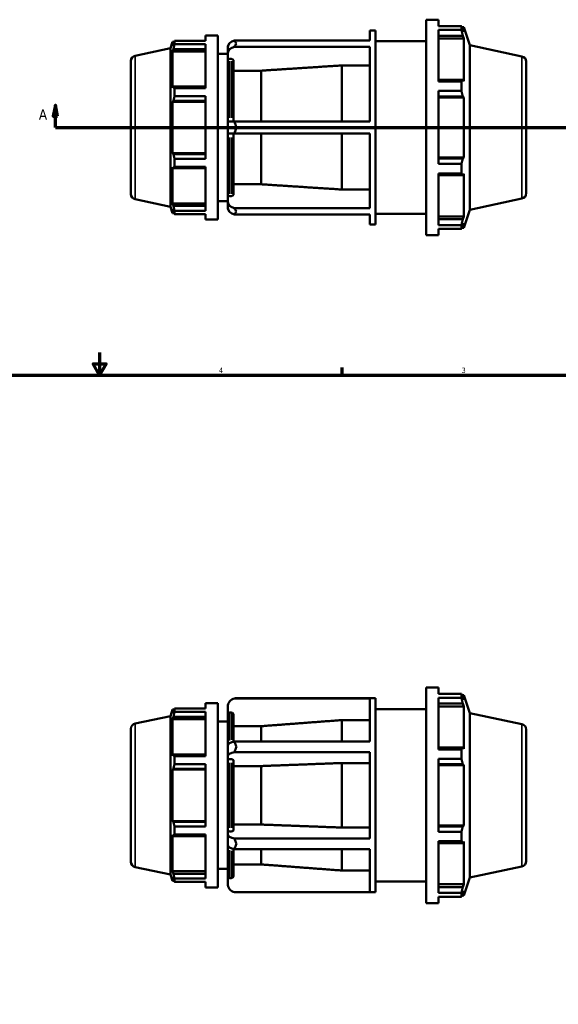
# Model space of a CAD drawing. Header units: inches. Extents: x -3.5 to 52.7, y -14.1 to 34.
# Tile 5 of 8: x 15.6 to 25, y 10 to 27.2. Entities that reach past the tile are written whole.
import ezdxf

# ---------------------------------------------------------------- set-up
doc = ezdxf.new("R2010")
doc.units = ezdxf.units.IN
doc.header["$MEASUREMENT"] = 0
for name, color, linetype, lineweight in [('Border (ANSI)', 7, 'Continuous', 70), ('Section Line (ANSI)', 7, 'Continuous', 70), ('Visible (ANSI)', 7, 'Continuous', 50), ('Visible Narrow (ANSI)', 7, 'Continuous', 35)]:
    doc.layers.add(name, color=color, linetype=linetype, lineweight=lineweight)
doc.styles.add('Label Text (ANSI)', font='tahoma.ttf')
doc.styles.add('Note Text (ANSI)', font='tahoma.ttf')

# ---------------------------------------------------------------- blocks, each defined once
blk = doc.blocks.new('Borders Default Border')
at = {"layer": 'Border (ANSI)'}
blk.add_line((21.25, 21), (21.25, 21.134), dxfattribs=at)
at = {"layer": 'Border (ANSI)', "flags": 128}
for points in [[(17, 21.4), (17, 21), (16.885, 21.2), (17.115, 21.2), (17, 21)], [(0.5, 1), (0.5, 21), (33.5, 21), (33.5, 1), (0.5, 1)]]:
    blk.add_lwpolyline(points, dxfattribs=at)
at = {"layer": 'Border (ANSI)', "color": 5, "true_color": 0x0000ff, "char_height": 0.0945, "attachment_point": 7, "style": 'Note Text (ANSI)'}
for s, insert in [('4', (19.092, 21.04)), ('3', (23.346, 21.038))]:
    blk.add_mtext(s, dxfattribs=dict(at, insert=insert))
blk = doc.blocks.new('2dTransSection0')
at = {"layer": 'Section Line (ANSI)', "linetype": 'Continuous'}
for p, q in [((16.225, 25.739), (16.185, 25.542)), ((16.225, 25.542), (16.225, 25.739)), ((16.264, 25.542), (16.225, 25.739)), ((34.195, 25.739), (34.156, 25.542)), ((34.195, 25.542), (34.195, 25.739)), ((34.235, 25.542), (34.195, 25.739)), ((16.185, 25.542), (16.264, 25.542)), ((16.225, 25.345), (16.225, 25.542)), ((34.156, 25.542), (34.235, 25.542)), ((34.195, 25.345), (34.195, 25.542)), ((16.225, 25.345), (16.583, 25.345)), ((33.837, 25.345), (34.195, 25.345))]:
    blk.add_line(p, q, dxfattribs=at)
at = {"layer": 'Section Line (ANSI)'}
blk.add_line((16.225, 25.345), (34.195, 25.345), dxfattribs=at)
at = {"layer": 'Section Line (ANSI)', "linetype": 'Continuous', "flags": 128}
for points in [[(16.264, 25.542), (16.225, 25.739), (16.185, 25.542), (16.264, 25.542)], [(34.235, 25.542), (34.195, 25.739), (34.156, 25.542), (34.235, 25.542)]]:
    blk.add_lwpolyline(points, dxfattribs=at)
at = {"layer": 'Section Line (ANSI)'}
for points in [[(16.264, 25.542), (16.225, 25.739), (16.185, 25.542), (16.264, 25.542)], [(34.235, 25.542), (34.195, 25.739), (34.156, 25.542), (34.235, 25.542)]]:
    blk.add_solid(points, dxfattribs=at)
at = {"layer": 'Section Line (ANSI)', "char_height": 0.18, "attachment_point": 7, "style": 'Label Text (ANSI)'}
for insert in [(15.935, 25.483), (34.332, 25.483)]:
    blk.add_mtext('A', dxfattribs=dict(at, insert=insert))

msp = doc.modelspace()

# ---------------------------------------------------------------- linework, layer by layer
at = {"layer": 'Visible (ANSI)'}
for p, q in [((22.725, 23.455), (22.725, 27.235)), ((22.725, 27.235), (22.941, 27.235)), ((22.941, 27.123), (22.941, 27.235)), ((22.941, 27.123), (23.342, 27.123)), ((23.342, 27.055), (23.342, 27.123)), ((18.857, 26.96), (18.857, 26.864)), ((18.857, 26.96), (19.073, 26.96)), ((19.073, 26.96), (19.073, 23.73)), ((21.734, 26.869), (21.734, 27.046)), ((21.734, 27.046), (21.833, 27.046)), ((21.833, 23.644), (21.833, 27.046)), ((22.941, 26.15), (22.941, 27.055)), ((23.342, 27.055), (22.941, 27.055)), ((22.941, 26.954), (23.366, 26.954)), ((23.352, 27.103), (23.385, 27.103)), ((23.385, 27.021), (23.366, 27.075)), ((23.366, 26.954), (23.385, 26.904)), ((23.487, 26.786), (23.385, 27.103)), ((23.385, 27.021), (23.385, 27.103)), ((18.241, 26.735), (18.277, 26.847)), ((18.277, 26.847), (18.277, 26.777)), ((18.305, 26.847), (18.277, 26.847)), ((18.293, 26.823), (18.277, 26.777)), ((18.314, 26.864), (18.857, 26.864)), ((18.314, 26.806), (18.314, 26.864)), ((18.857, 26.806), (18.314, 26.806)), ((18.857, 26.806), (18.857, 26.033)), ((19.246, 26.741), (19.246, 26.765)), ((19.365, 26.869), (21.734, 26.869)), ((21.734, 26.761), (19.365, 26.761)), ((21.734, 25.452), (21.734, 26.761)), ((21.833, 26.857), (22.725, 26.857)), ((22.941, 26.904), (23.385, 26.904)), ((23.385, 26.156), (23.385, 26.904)), ((23.487, 23.903), (23.487, 26.786)), ((24.402, 26.592), (23.487, 26.786)), ((17.623, 26.604), (18.241, 26.735)), ((18.241, 23.954), (18.241, 26.735)), ((18.277, 26.677), (18.293, 26.72)), ((18.857, 26.677), (18.277, 26.677)), ((18.277, 26.677), (18.277, 26.038)), ((18.293, 26.72), (18.857, 26.72)), ((19.073, 26.637), (19.246, 26.637)), ((19.246, 26.741), (19.246, 26.633)), ((19.246, 26.633), (19.246, 26.517)), ((17.548, 24.178), (17.548, 26.511)), ((19.246, 25.452), (19.246, 26.517)), ((19.312, 26.546), (19.279, 26.546)), ((19.345, 26.517), (19.345, 25.452)), ((21.247, 25.452), (21.247, 26.433)), ((21.734, 26.433), (21.247, 26.433)), ((24.477, 26.499), (24.477, 24.191)), ((19.832, 26.341), (19.345, 26.341)), ((19.832, 25.452), (19.832, 26.341)), ((23.366, 26.183), (22.941, 26.183)), ((22.941, 26.15), (23.342, 26.15)), ((23.342, 25.985), (23.342, 26.15)), ((23.385, 26.156), (23.366, 26.183)), ((18.293, 26.061), (18.277, 26.038)), ((18.857, 26.061), (18.293, 26.061)), ((18.314, 26.033), (18.857, 26.033)), ((18.314, 25.892), (18.314, 26.033)), ((22.941, 24.705), (22.941, 25.985)), ((23.342, 25.985), (22.941, 25.985)), ((18.277, 25.796), (18.293, 25.811)), ((18.857, 25.796), (18.277, 25.796)), ((18.277, 25.796), (18.277, 24.893)), ((18.293, 25.811), (18.857, 25.811)), ((18.857, 25.892), (18.314, 25.892)), ((18.857, 25.892), (18.857, 24.798)), ((22.941, 25.89), (23.366, 25.89)), ((22.941, 25.873), (23.385, 25.873)), ((23.366, 25.89), (23.385, 25.873)), ((23.385, 24.816), (23.385, 25.873)), ((19.246, 25.452), (19.246, 25.237)), ((19.246, 25.452), (19.365, 25.452)), ((19.365, 25.452), (21.734, 25.452)), ((19.365, 25.237), (19.246, 25.237)), ((19.246, 24.172), (19.246, 25.237)), ((19.345, 25.237), (19.345, 24.172)), ((21.734, 25.237), (19.365, 25.237)), ((19.832, 24.349), (19.832, 25.237)), ((21.247, 24.257), (21.247, 25.237)), ((21.734, 23.928), (21.734, 25.237)), ((18.857, 24.893), (18.277, 24.893)), ((18.293, 24.879), (18.277, 24.893)), ((18.857, 24.879), (18.293, 24.879)), ((18.314, 24.798), (18.857, 24.798)), ((18.314, 24.657), (18.314, 24.798)), ((22.941, 24.816), (23.385, 24.816)), ((23.366, 24.799), (22.941, 24.799)), ((22.941, 24.705), (23.342, 24.705)), ((23.342, 24.54), (23.342, 24.705)), ((23.385, 24.816), (23.366, 24.799)), ((18.277, 24.651), (18.277, 24.013)), ((18.277, 24.651), (18.293, 24.629)), ((18.293, 24.629), (18.857, 24.629)), ((18.857, 24.657), (18.314, 24.657)), ((18.857, 24.657), (18.857, 23.884)), ((22.941, 23.635), (22.941, 24.54)), ((23.342, 24.54), (22.941, 24.54)), ((23.366, 24.507), (23.385, 24.533)), ((23.385, 23.786), (23.385, 24.533)), ((19.345, 24.349), (19.832, 24.349)), ((22.941, 24.507), (23.366, 24.507)), ((19.246, 24.172), (19.246, 24.056)), ((21.247, 24.257), (21.734, 24.257)), ((17.623, 24.086), (18.241, 23.954)), ((18.857, 24.013), (18.277, 24.013)), ((18.293, 23.97), (18.277, 24.013)), ((19.073, 24.053), (19.246, 24.053)), ((19.246, 24.056), (19.246, 23.949)), ((19.279, 24.143), (19.312, 24.143)), ((24.402, 24.098), (23.487, 23.903)), ((18.241, 23.954), (18.277, 23.843)), ((18.277, 23.912), (18.277, 23.843)), ((18.277, 23.912), (18.293, 23.866)), ((18.305, 23.843), (18.277, 23.843)), ((18.857, 23.97), (18.293, 23.97)), ((18.314, 23.884), (18.857, 23.884)), ((18.314, 23.825), (18.314, 23.884)), ((18.857, 23.825), (18.314, 23.825)), ((18.857, 23.825), (18.857, 23.73)), ((19.246, 23.924), (19.246, 23.949)), ((19.365, 23.928), (21.734, 23.928)), ((21.833, 23.833), (22.725, 23.833)), ((23.487, 23.903), (23.385, 23.587)), ((18.857, 23.73), (19.073, 23.73)), ((21.734, 23.821), (19.365, 23.821)), ((21.734, 23.644), (21.734, 23.821)), ((22.941, 23.786), (23.385, 23.786)), ((23.366, 23.735), (22.941, 23.735)), ((23.385, 23.786), (23.366, 23.735)), ((23.366, 23.614), (23.385, 23.668)), ((23.385, 23.587), (23.385, 23.668)), ((21.734, 23.644), (21.833, 23.644)), ((22.941, 23.635), (23.342, 23.635)), ((22.941, 23.455), (22.941, 23.566)), ((23.342, 23.566), (22.941, 23.566)), ((23.342, 23.566), (23.342, 23.635)), ((23.352, 23.587), (23.385, 23.587)), ((22.725, 23.455), (22.941, 23.455)), ((22.725, 11.746), (22.725, 15.526)), ((22.725, 15.526), (22.941, 15.526)), ((22.941, 15.414), (22.941, 15.526)), ((22.941, 15.414), (23.342, 15.414)), ((23.342, 15.346), (23.342, 15.414)), ((23.352, 15.394), (23.385, 15.394)), ((23.385, 15.312), (23.366, 15.366)), ((23.487, 15.077), (23.385, 15.394)), ((23.385, 15.312), (23.385, 15.394)), ((18.857, 15.251), (18.857, 15.156)), ((18.857, 15.251), (19.073, 15.251)), ((19.073, 15.251), (19.073, 12.021)), ((21.734, 15.334), (19.365, 15.334)), ((19.397, 15.337), (21.833, 15.337)), ((21.734, 14.578), (21.734, 15.334)), ((21.833, 11.935), (21.833, 15.337)), ((22.941, 14.441), (22.941, 15.346)), ((23.342, 15.346), (22.941, 15.346)), ((22.941, 15.245), (23.366, 15.245)), ((22.941, 15.195), (23.385, 15.195)), ((23.366, 15.245), (23.385, 15.195)), ((23.385, 14.448), (23.385, 15.195)), ((17.623, 14.895), (18.241, 15.026)), ((18.241, 15.026), (18.277, 15.138)), ((18.241, 12.246), (18.241, 15.026)), ((18.277, 15.138), (18.277, 15.068)), ((18.305, 15.138), (18.277, 15.138)), ((18.293, 15.115), (18.277, 15.068)), ((18.314, 15.156), (18.857, 15.156)), ((18.314, 15.097), (18.314, 15.156)), ((18.857, 15.097), (18.314, 15.097)), ((18.857, 15.097), (18.857, 14.324)), ((19.246, 15.186), (19.246, 15.052)), ((19.246, 14.504), (19.246, 15.052)), ((19.312, 15.085), (19.279, 15.085)), ((19.345, 15.052), (19.345, 14.575)), ((21.833, 15.148), (22.725, 15.148)), ((23.487, 12.195), (23.487, 15.077)), ((24.402, 14.883), (23.487, 15.077)), ((18.277, 14.968), (18.293, 15.011)), ((18.857, 14.968), (18.277, 14.968)), ((18.277, 14.968), (18.277, 14.329)), ((18.293, 15.011), (18.857, 15.011)), ((19.073, 14.928), (19.246, 14.928)), ((19.832, 14.848), (19.345, 14.848)), ((19.832, 14.578), (19.832, 14.848)), ((21.247, 14.578), (21.247, 14.955)), ((21.734, 14.955), (21.247, 14.955)), ((17.548, 12.47), (17.548, 14.802)), ((24.477, 14.79), (24.477, 12.482)), ((19.246, 14.504), (19.246, 14.318)), ((19.365, 14.578), (21.734, 14.578)), ((18.293, 14.352), (18.277, 14.329)), ((18.857, 14.352), (18.293, 14.352)), ((21.734, 14.392), (19.365, 14.392)), ((21.734, 12.88), (21.734, 14.392)), ((23.366, 14.474), (22.941, 14.474)), ((22.941, 14.441), (23.342, 14.441)), ((23.342, 14.276), (23.342, 14.441)), ((23.385, 14.448), (23.366, 14.474)), ((18.314, 14.324), (18.857, 14.324)), ((18.314, 14.183), (18.314, 14.324)), ((18.857, 14.183), (18.314, 14.183)), ((18.857, 14.183), (18.857, 13.089)), ((19.246, 14.318), (19.246, 14.251)), ((19.246, 13.021), (19.246, 14.251)), ((19.312, 14.267), (19.279, 14.267)), ((19.345, 14.251), (19.345, 13.021)), ((21.247, 13.07), (21.247, 14.202)), ((21.734, 14.202), (21.247, 14.202)), ((22.941, 12.996), (22.941, 14.276)), ((23.342, 14.276), (22.941, 14.276)), ((22.941, 14.182), (23.366, 14.182)), ((22.941, 14.165), (23.385, 14.165)), ((23.366, 14.182), (23.385, 14.165)), ((23.385, 13.107), (23.385, 14.165)), ((18.277, 14.088), (18.293, 14.102)), ((18.857, 14.088), (18.277, 14.088)), ((18.277, 14.088), (18.277, 13.184)), ((18.293, 14.102), (18.857, 14.102)), ((19.832, 14.149), (19.345, 14.149)), ((19.832, 13.123), (19.832, 14.149)), ((18.857, 13.184), (18.277, 13.184)), ((18.293, 13.17), (18.277, 13.184)), ((18.857, 13.17), (18.293, 13.17)), ((19.345, 13.123), (19.832, 13.123)), ((18.314, 13.089), (18.857, 13.089)), ((18.314, 12.948), (18.314, 13.089)), ((18.857, 12.948), (18.314, 12.948)), ((18.857, 12.948), (18.857, 12.175)), ((19.246, 13.021), (19.246, 12.954)), ((19.246, 12.954), (19.246, 12.768)), ((19.279, 13.004), (19.312, 13.004)), ((21.247, 13.07), (21.734, 13.07)), ((22.941, 13.107), (23.385, 13.107)), ((23.366, 13.09), (22.941, 13.09)), ((22.941, 12.996), (23.342, 12.996)), ((23.342, 12.831), (23.342, 12.996)), ((23.385, 13.107), (23.366, 13.09)), ((18.277, 12.942), (18.293, 12.92)), ((18.277, 12.942), (18.277, 12.304)), ((18.293, 12.92), (18.857, 12.92)), ((19.365, 12.88), (21.734, 12.88)), ((22.941, 11.926), (22.941, 12.831)), ((23.342, 12.831), (22.941, 12.831)), ((22.941, 12.798), (23.366, 12.798)), ((23.366, 12.798), (23.385, 12.824)), ((23.385, 12.077), (23.385, 12.824)), ((19.246, 12.22), (19.246, 12.768)), ((19.345, 12.697), (19.345, 12.22)), ((21.734, 12.694), (19.365, 12.694)), ((19.832, 12.424), (19.832, 12.694)), ((21.247, 12.317), (21.247, 12.694)), ((21.734, 11.938), (21.734, 12.694)), ((17.623, 12.377), (18.241, 12.246)), ((18.857, 12.304), (18.277, 12.304)), ((18.293, 12.261), (18.277, 12.304)), ((18.857, 12.261), (18.293, 12.261)), ((19.073, 12.344), (19.246, 12.344)), ((19.345, 12.424), (19.832, 12.424)), ((21.247, 12.317), (21.734, 12.317)), ((24.402, 12.389), (23.487, 12.195)), ((18.241, 12.246), (18.277, 12.134)), ((18.277, 12.204), (18.293, 12.157)), ((18.277, 12.204), (18.277, 12.134)), ((18.305, 12.134), (18.277, 12.134)), ((18.314, 12.175), (18.857, 12.175)), ((18.314, 12.116), (18.314, 12.175)), ((18.857, 12.116), (18.314, 12.116)), ((18.857, 12.116), (18.857, 12.021)), ((19.246, 12.22), (19.246, 12.086)), ((19.279, 12.186), (19.312, 12.186)), ((21.833, 12.124), (22.725, 12.124)), ((23.487, 12.195), (23.385, 11.878)), ((18.857, 12.021), (19.073, 12.021)), ((19.365, 11.938), (21.734, 11.938)), ((19.397, 11.935), (21.833, 11.935)), ((22.941, 12.077), (23.385, 12.077)), ((23.366, 12.027), (22.941, 12.027)), ((22.941, 11.926), (23.342, 11.926)), ((23.342, 11.858), (23.342, 11.926)), ((23.385, 12.077), (23.366, 12.027)), ((23.366, 11.906), (23.385, 11.96)), ((23.385, 11.878), (23.385, 11.96)), ((22.725, 11.746), (22.941, 11.746)), ((22.941, 11.746), (22.941, 11.858)), ((23.342, 11.858), (22.941, 11.858)), ((23.352, 11.878), (23.385, 11.878))]:
    msp.add_line(p, q, dxfattribs=at)
for centre, radius, start, end in [((19.279, 26.765), 0.0331, 131.9571, 180), ((17.643, 26.511), 0.0947, 102, 180), ((24.383, 26.499), 0.0947, 0, 78), ((17.643, 24.178), 0.0947, 180, 258), ((24.383, 24.191), 0.0947, 282, 0), ((19.279, 23.924), 0.0331, 180, 228.0429), ((19.397, 15.186), 0.151, 102.1931, 180), ((17.643, 14.802), 0.0947, 102, 180), ((24.383, 14.79), 0.0947, 0, 78), ((17.643, 12.47), 0.0947, 180, 258), ((24.383, 12.482), 0.0947, 282, 0), ((19.397, 12.086), 0.151, 180, 257.8069)]:
    msp.add_arc(centre, radius, start, end, dxfattribs=at)
for centre, ratio, start_param, end_param in [((19.397, 26.741), 0.866025, 4.925198, 6.283185), ((19.397, 26.633), 0.866025, 4.925198, 6.283185), ((19.397, 24.056), 0.866025, 0, 1.357987), ((19.397, 23.949), 0.866025, 0, 1.357987), ((19.397, 14.504), 0.5, 4.925198, 6.283185), ((19.397, 14.318), 0.5, 4.925198, 6.283185), ((19.397, 12.954), 0.5, 0, 1.357987), ((19.397, 12.768), 0.5, 0, 1.357987)]:
    msp.add_ellipse(centre, major_axis=(-0.151, 0), ratio=ratio, start_param=start_param, end_param=end_param, dxfattribs=at)
for points, weights in [([(23.342, 27.123), (23.354, 27.099), (23.366, 27.075)], [1, 1.00324495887, 1.00567881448]), ([(23.366, 26.954), (23.354, 27.003), (23.342, 27.055)], [1.00567881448, 1.00324495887, 1]), ([(18.293, 26.823), (18.303, 26.844), (18.314, 26.864)], [1.002380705, 1.00159854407, 1]), ([(18.314, 26.806), (18.303, 26.762), (18.293, 26.72)], [1, 1.00159854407, 1.002380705]), ([(21.247, 26.433), (20.51, 26.385), (19.832, 26.341)], [1, 1.00088344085, 1]), ([(23.342, 26.15), (23.354, 26.167), (23.366, 26.183)], [1, 1.00324495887, 1.00567881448]), ([(18.293, 26.061), (18.303, 26.047), (18.314, 26.033)], [1.002380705, 1.00159854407, 1]), ([(23.366, 25.89), (23.354, 25.937), (23.342, 25.985)], [1.00567881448, 1.00324495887, 1]), ([(18.314, 25.892), (18.303, 25.851), (18.293, 25.811)], [1, 1.00159854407, 1.002380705]), ([(18.293, 24.879), (18.303, 24.839), (18.314, 24.798)], [1.002380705, 1.00159854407, 1]), ([(23.342, 24.705), (23.354, 24.753), (23.366, 24.799)], [1, 1.00324495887, 1.00567881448]), ([(18.314, 24.657), (18.303, 24.643), (18.293, 24.629)], [1, 1.00159854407, 1.002380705]), ([(23.366, 24.507), (23.354, 24.523), (23.342, 24.54)], [1.00567881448, 1.00324495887, 1]), ([(19.832, 24.349), (20.51, 24.305), (21.247, 24.257)], [1, 1.00088344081, 1]), ([(18.293, 23.97), (18.303, 23.927), (18.314, 23.884)], [1.002380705, 1.00159854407, 1]), ([(18.314, 23.825), (18.303, 23.846), (18.293, 23.866)], [1, 1.00159854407, 1.002380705]), ([(23.342, 23.635), (23.354, 23.686), (23.366, 23.735)], [1, 1.00324495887, 1.00567881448]), ([(23.366, 23.614), (23.354, 23.591), (23.342, 23.566)], [1.00567881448, 1.00324495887, 1]), ([(23.342, 15.414), (23.354, 15.39), (23.366, 15.366)], [1, 1.00324495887, 1.00567881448]), ([(23.366, 15.245), (23.354, 15.295), (23.342, 15.346)], [1.00567881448, 1.00324495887, 1]), ([(18.293, 15.115), (18.303, 15.135), (18.314, 15.156)], [1.002380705, 1.00159854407, 1]), ([(18.314, 15.097), (18.303, 15.053), (18.293, 15.011)], [1, 1.00159854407, 1.002380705]), ([(21.247, 14.955), (20.51, 14.899), (19.832, 14.848)], [1, 1.00088344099, 1]), ([(18.293, 14.352), (18.303, 14.338), (18.314, 14.324)], [1.002380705, 1.00159854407, 1]), ([(23.342, 14.441), (23.354, 14.458), (23.366, 14.474)], [1, 1.00324495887, 1.00567881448]), ([(18.314, 14.183), (18.303, 14.142), (18.293, 14.102)], [1, 1.00159854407, 1.002380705]), ([(21.247, 14.202), (20.51, 14.174), (19.832, 14.149)], [1, 1.00088344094, 1]), ([(23.366, 14.182), (23.354, 14.228), (23.342, 14.276)], [1.00567881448, 1.00324495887, 1]), ([(18.293, 13.17), (18.303, 13.13), (18.314, 13.089)], [1.002380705, 1.00159854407, 1]), ([(19.832, 13.123), (20.51, 13.098), (21.247, 13.07)], [1, 1.00088344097, 1]), ([(18.314, 12.948), (18.303, 12.934), (18.293, 12.92)], [1, 1.00159854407, 1.002380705]), ([(23.342, 12.996), (23.354, 13.044), (23.366, 13.09)], [1, 1.00324495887, 1.00567881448]), ([(23.366, 12.798), (23.354, 12.814), (23.342, 12.831)], [1.00567881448, 1.00324495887, 1]), ([(18.293, 12.261), (18.303, 12.219), (18.314, 12.175)], [1.002380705, 1.00159854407, 1]), ([(19.832, 12.424), (20.51, 12.373), (21.247, 12.317)], [1, 1.00088344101, 1]), ([(18.314, 12.116), (18.303, 12.137), (18.293, 12.157)], [1, 1.00159854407, 1.002380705]), ([(23.342, 11.926), (23.354, 11.977), (23.366, 12.027)], [1, 1.00324495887, 1.00567881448]), ([(23.366, 11.906), (23.354, 11.882), (23.342, 11.858)], [1.00567881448, 1.00324495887, 1])]:
    msp.add_rational_spline(points, weights, degree=2, dxfattribs=at)
for points in [[(19.397, 26.818), (19.387, 26.835), (19.376, 26.852), (19.365, 26.869)], [(19.365, 26.761), (19.376, 26.782), (19.387, 26.801), (19.397, 26.818)], [(19.397, 25.345), (19.387, 25.379), (19.376, 25.416), (19.365, 25.452)], [(19.365, 25.237), (19.376, 25.274), (19.387, 25.31), (19.397, 25.345)], [(19.397, 23.872), (19.387, 23.889), (19.376, 23.908), (19.365, 23.928)], [(19.365, 23.821), (19.376, 23.837), (19.387, 23.854), (19.397, 23.872)], [(19.365, 15.334), (19.376, 15.336), (19.387, 15.337), (19.397, 15.337)], [(19.397, 14.486), (19.387, 14.517), (19.376, 14.547), (19.365, 14.578)], [(19.365, 14.392), (19.376, 14.425), (19.387, 14.456), (19.397, 14.486)], [(19.397, 12.785), (19.387, 12.816), (19.376, 12.847), (19.365, 12.88)], [(19.365, 12.694), (19.376, 12.725), (19.387, 12.755), (19.397, 12.785)], [(19.397, 11.935), (19.387, 11.935), (19.376, 11.936), (19.365, 11.938)]]:
    msp.add_open_spline(points, degree=3, dxfattribs=at)
for points, knots in [([(19.279, 26.546), (19.275, 26.546), (19.27, 26.545), (19.263, 26.543), (19.258, 26.54), (19.253, 26.535), (19.25, 26.532), (19.247, 26.525), (19.246, 26.521), (19.246, 26.517)], [0, 0, 0, 0, 0.0311465, 0.0311465, 0.0623368, 0.0623368, 0.0935815, 0.0935815, 0.1248735, 0.1248735, 0.1248735, 0.1248735]), ([(19.345, 26.517), (19.345, 26.521), (19.344, 26.525), (19.341, 26.532), (19.338, 26.535), (19.332, 26.54), (19.328, 26.543), (19.321, 26.545), (19.316, 26.546), (19.312, 26.546)], [-0.1248735, -0.1248735, -0.1248735, -0.1248735, -0.0935815, -0.0935815, -0.0623368, -0.0623368, -0.0311465, -0.0311465, 0, 0, 0, 0]), ([(19.246, 24.172), (19.246, 24.169), (19.247, 24.164), (19.25, 24.158), (19.253, 24.154), (19.258, 24.149), (19.263, 24.147), (19.27, 24.144), (19.275, 24.143), (19.279, 24.143)], [-0.1248735, -0.1248735, -0.1248735, -0.1248735, -0.0935815, -0.0935815, -0.0623368, -0.0623368, -0.0311465, -0.0311465, 0, 0, 0, 0]), ([(19.312, 24.143), (19.316, 24.143), (19.321, 24.144), (19.328, 24.147), (19.332, 24.149), (19.338, 24.154), (19.341, 24.158), (19.344, 24.164), (19.345, 24.169), (19.345, 24.172)], [0, 0, 0, 0, 0.0311465, 0.0311465, 0.0623368, 0.0623368, 0.0935815, 0.0935815, 0.1248735, 0.1248735, 0.1248735, 0.1248735]), ([(19.279, 15.085), (19.275, 15.085), (19.27, 15.085), (19.263, 15.081), (19.258, 15.079), (19.253, 15.073), (19.25, 15.069), (19.247, 15.061), (19.246, 15.056), (19.246, 15.052)], [0, 0, 0, 0, 0.0311465, 0.0311465, 0.0623368, 0.0623368, 0.0935815, 0.0935815, 0.1248735, 0.1248735, 0.1248735, 0.1248735]), ([(19.345, 15.052), (19.345, 15.056), (19.344, 15.061), (19.341, 15.069), (19.338, 15.073), (19.332, 15.079), (19.328, 15.081), (19.321, 15.085), (19.316, 15.085), (19.312, 15.085)], [-0.1248735, -0.1248735, -0.1248735, -0.1248735, -0.0935815, -0.0935815, -0.0623368, -0.0623368, -0.0311465, -0.0311465, 0, 0, 0, 0]), ([(19.279, 14.267), (19.275, 14.267), (19.27, 14.267), (19.263, 14.265), (19.258, 14.264), (19.253, 14.261), (19.25, 14.259), (19.247, 14.255), (19.246, 14.253), (19.246, 14.251)], [0, 0, 0, 0, 0.0311465, 0.0311465, 0.0623368, 0.0623368, 0.0935815, 0.0935815, 0.1248735, 0.1248735, 0.1248735, 0.1248735]), ([(19.345, 14.251), (19.345, 14.253), (19.344, 14.255), (19.341, 14.259), (19.338, 14.261), (19.332, 14.264), (19.328, 14.265), (19.321, 14.267), (19.316, 14.267), (19.312, 14.267)], [-0.1248735, -0.1248735, -0.1248735, -0.1248735, -0.0935815, -0.0935815, -0.0623368, -0.0623368, -0.0311465, -0.0311465, 0, 0, 0, 0]), ([(19.246, 13.021), (19.246, 13.019), (19.247, 13.017), (19.25, 13.013), (19.253, 13.011), (19.258, 13.008), (19.263, 13.007), (19.27, 13.005), (19.275, 13.004), (19.279, 13.004)], [-0.1248735, -0.1248735, -0.1248735, -0.1248735, -0.0935815, -0.0935815, -0.0623368, -0.0623368, -0.0311465, -0.0311465, 0, 0, 0, 0]), ([(19.312, 13.004), (19.316, 13.004), (19.321, 13.005), (19.328, 13.007), (19.332, 13.008), (19.338, 13.011), (19.341, 13.013), (19.344, 13.017), (19.345, 13.019), (19.345, 13.021)], [0, 0, 0, 0, 0.0311465, 0.0311465, 0.0623368, 0.0623368, 0.0935815, 0.0935815, 0.1248735, 0.1248735, 0.1248735, 0.1248735]), ([(19.246, 12.22), (19.246, 12.216), (19.247, 12.211), (19.25, 12.203), (19.253, 12.199), (19.258, 12.193), (19.263, 12.191), (19.27, 12.187), (19.275, 12.186), (19.279, 12.186)], [-0.1248735, -0.1248735, -0.1248735, -0.1248735, -0.0935815, -0.0935815, -0.0623368, -0.0623368, -0.0311465, -0.0311465, 0, 0, 0, 0]), ([(19.312, 12.186), (19.316, 12.186), (19.321, 12.187), (19.328, 12.191), (19.332, 12.193), (19.338, 12.199), (19.341, 12.203), (19.344, 12.211), (19.345, 12.216), (19.345, 12.22)], [0, 0, 0, 0, 0.0311465, 0.0311465, 0.0623368, 0.0623368, 0.0935815, 0.0935815, 0.1248735, 0.1248735, 0.1248735, 0.1248735])]:
    msp.add_open_spline(points, degree=3, knots=knots, dxfattribs=at)
at = {"layer": 'Visible Narrow (ANSI)'}
for p, q in [((17.623, 26.588), (17.623, 24.101)), ((19.279, 26.508), (19.279, 25.517)), ((19.312, 25.517), (19.312, 26.508)), ((24.402, 24.113), (24.402, 26.576)), ((19.279, 25.172), (19.279, 24.181)), ((19.312, 24.181), (19.312, 25.172)), ((19.279, 15.08), (19.279, 14.597)), ((19.312, 14.611), (19.312, 15.08)), ((17.623, 14.88), (17.623, 12.392)), ((24.402, 12.404), (24.402, 14.867)), ((19.279, 14.208), (19.279, 13.064)), ((19.312, 13.064), (19.312, 14.208)), ((19.279, 12.675), (19.279, 12.192)), ((19.312, 12.192), (19.312, 12.661))]:
    msp.add_line(p, q, dxfattribs=at)

# ---------------------------------------------------------------- block references
msp.add_blockref('Borders Default Border', (0, 0))
at = {"layer": 'Section Line (ANSI)'}
msp.add_blockref('2dTransSection0', (0, 0), dxfattribs=at)

doc.saveas('drawing.dxf')
